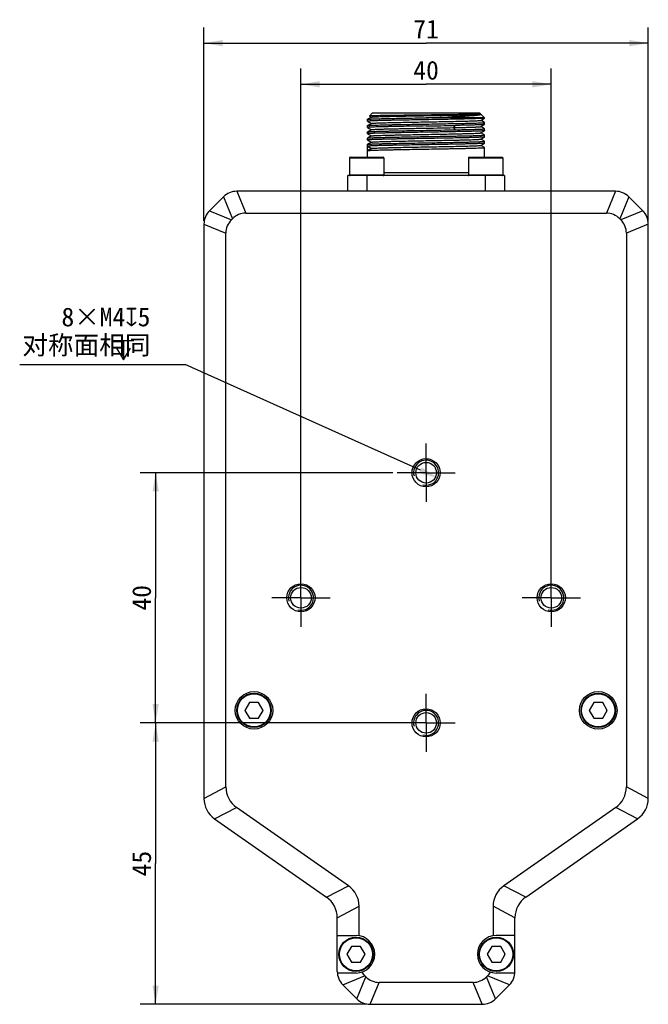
# Model space of a CAD drawing. Header units: millimetres. Extents: x 33 to 521, y 88 to 376.
# Tile 7 of 7: x 420 to 521, y 216 to 373. Entities that reach past the tile are written whole.
import ezdxf
from ezdxf.enums import TextEntityAlignment as Align

# ---------------------------------------------------------------- set-up
doc = ezdxf.new("R2010")
doc.units = ezdxf.units.MM
doc.header["$LTSCALE"] = 32.67
doc.header["$PDMODE"] = 3
doc.header["$PDSIZE"] = 8
doc.linetypes.add('CENTER', pattern=[0.6, 0.375, -0.075, 0.075, -0.075])
doc.layers.get('0').update_dxf_attribs({"linetype": 'CONTINUOUS'})
doc.layers.get('Defpoints').update_dxf_attribs({"linetype": 'CONTINUOUS'})
for name, color, linetype in [('00_COMPONENTS', 7, 'CONTINUOUS'), ('03_ALL_AXES', 7, 'CONTINUOUS'), ('51__DRAFT_DIMS', 7, 'CONTINUOUS')]:
    doc.layers.add(name, color=color, linetype=linetype)
doc.styles.get("Standard").update_dxf_attribs({"font": 'simfang.ttf'})
doc.dimstyles.new('DIMSTYLE_3', dxfattribs={"dimtxt": 3, "dimasz": 3, "dimexe": 2.5, "dimexo": 0.5, "dimgap": 0.75, "dimtad": 1, "dimdsep": 46, "dimtxsty": 'STANDARD', "dimblk": '_FILLED', "dimblk1": '_FILLED', "dimblk2": '_FILLED', "dimcen": 0.09, "dimclrt": 3, "dimazin": 2, "dimtp": 0.3, "dimtm": 0.3, "dimtfac": 1, "dimtofl": 0, "dimtmove": 0, "dimatfit": 3, "dimldrblk": '_FILLED', "dimfxl": 1, "dimtolj": 1, "dimarcsym": 0})
doc.dimstyles.new('DIMSTYLE_4', dxfattribs={"dimtxt": 3, "dimasz": 3, "dimexe": 2.5, "dimexo": 0.5, "dimtad": 1, "dimdsep": 46, "dimtxsty": 'STANDARD', "dimblk": '_FILLED', "dimblk1": '_FILLED', "dimblk2": '_FILLED', "dimcen": 0.09, "dimclrt": 3, "dimazin": 2, "dimtp": 0.1, "dimtm": 0.1, "dimtfac": 1, "dimtofl": 0, "dimtmove": 0, "dimatfit": 1, "dimldrblk": '_FILLED', "dimfxl": 1, "dimtolj": 1, "dimarcsym": 0})

# ---------------------------------------------------------------- blocks, each defined once
blk = doc.blocks.new('_FILLED')
at = {"color": 0, "linetype": 'ByBlock'}
blk.add_solid([(0, 0), (-1, 0.167), (-1, -0.167)], dxfattribs=at)
blk = doc.blocks.new('*D3')
at = {"layer": '51__DRAFT_DIMS', "color": 4, "transparency": 16777216}
for p, q in [((449.88, 340.91), (449.88, 371.84)), ((520.88, 340.91), (520.88, 371.84)), ((449.88, 369.34), (485.38, 369.34)), ((520.88, 369.34), (485.38, 369.34))]:
    blk.add_line(p, q, dxfattribs=at)
at = {"layer": '51__DRAFT_DIMS', "color": 4, "transparency": 16777216, "xscale": 3, "yscale": 3, "zscale": 3, "rotation": 180}
blk.add_blockref('_FILLED', (449.88, 369.34), dxfattribs=at)
at = {"layer": '51__DRAFT_DIMS', "color": 4, "transparency": 16777216, "xscale": 3, "yscale": 3, "zscale": 3}
blk.add_blockref('_FILLED', (520.88, 369.34), dxfattribs=at)
at = {"layer": '51__DRAFT_DIMS', "color": 3, "transparency": 16777216}
blk.add_text('71', height=3, dxfattribs=at).set_placement((485.38, 370.09), align=Align.CENTER)
blk = doc.blocks.new('*D5')
at = {"layer": '51__DRAFT_DIMS', "color": 0, "lineweight": -2}
for p in [(420.45, 317.94), (484.47, 301.06)]:
    blk.add_line(p, (446.87, 317.94), dxfattribs=at)
at = {"layer": 'Defpoints', "color": 0}
for p in [(483.56, 301.47), (487.21, 299.83)]:
    blk.add_point(p, dxfattribs=at)
at = {"layer": '51__DRAFT_DIMS', "color": 0, "linetype": 'ByBlock', "lineweight": -2, "xscale": 3, "yscale": 3, "zscale": 3, "rotation": 335.8262738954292}
blk.add_blockref('_FILLED', (487.21, 299.83), dxfattribs=at)
at = {"layer": '51__DRAFT_DIMS', "color": 3, "insert": (441.33, 327.06), "char_height": 3, "attachment_point": 3, "line_spacing_factor": 0.9}
blk.add_mtext('\\A1;{8×M4{\\fgdt;x}5\\P对称面相同}', dxfattribs=at)
blk = doc.blocks.new('*D6')
at = {"layer": '51__DRAFT_DIMS', "color": 4, "transparency": 16777216}
for p, q in [((480.08, 300.65), (439.67, 300.65)), ((442.17, 300.65), (442.17, 280.65)), ((442.17, 260.65), (442.17, 280.65)), ((480.7, 260.65), (439.67, 260.65))]:
    blk.add_line(p, q, dxfattribs=at)
at = {"layer": '51__DRAFT_DIMS', "color": 4, "transparency": 16777216, "xscale": 3, "yscale": 3, "zscale": 3}
for p, rotation in [((442.17, 300.65), 90), ((442.17, 260.65), 270)]:
    blk.add_blockref('_FILLED', p, dxfattribs=dict(at, rotation=rotation))
at = {"layer": '51__DRAFT_DIMS', "color": 3, "transparency": 16777216}
blk.add_text('40', height=3, rotation=90, dxfattribs=at).set_placement((441.42, 280.65), align=Align.CENTER)
blk = doc.blocks.new('*D7')
at = {"layer": '51__DRAFT_DIMS', "color": 4, "transparency": 16777216}
for p, q in [((465.38, 285.25), (465.38, 365.26)), ((505.38, 284.26), (505.38, 365.26)), ((465.38, 362.76), (485.38, 362.76)), ((505.38, 362.76), (485.38, 362.76))]:
    blk.add_line(p, q, dxfattribs=at)
at = {"layer": '51__DRAFT_DIMS', "color": 4, "transparency": 16777216, "xscale": 3, "yscale": 3, "zscale": 3, "rotation": 180}
blk.add_blockref('_FILLED', (465.38, 362.76), dxfattribs=at)
at = {"layer": '51__DRAFT_DIMS', "color": 4, "transparency": 16777216, "xscale": 3, "yscale": 3, "zscale": 3}
blk.add_blockref('_FILLED', (505.38, 362.76), dxfattribs=at)
at = {"layer": '51__DRAFT_DIMS', "color": 3, "transparency": 16777216}
blk.add_text('40', height=3, dxfattribs=at).set_placement((485.38, 363.51), align=Align.CENTER)
blk = doc.blocks.new('*D8')
at = {"layer": '51__DRAFT_DIMS', "color": 4, "transparency": 16777216}
for p, q in [((482.18, 260.65), (439.67, 260.65)), ((442.17, 260.65), (442.17, 238.15)), ((442.17, 215.65), (442.17, 238.15)), ((475.93, 215.65), (439.67, 215.65))]:
    blk.add_line(p, q, dxfattribs=at)
at = {"layer": '51__DRAFT_DIMS', "color": 4, "transparency": 16777216, "xscale": 3, "yscale": 3, "zscale": 3}
for p, rotation in [((442.17, 260.65), 90), ((442.17, 215.65), 270)]:
    blk.add_blockref('_FILLED', p, dxfattribs=dict(at, rotation=rotation))
at = {"layer": '51__DRAFT_DIMS', "color": 3, "transparency": 16777216}
blk.add_text('45', height=3, rotation=90, dxfattribs=at).set_placement((441.42, 238.15), align=Align.CENTER)

msp = doc.modelspace()

# ---------------------------------------------------------------- linework, layer by layer
at = {"layer": '00_COMPONENTS', "color": 7}
for p, q in [((476.64, 357.503), (476.039, 357.156)), ((476.785, 358.152), (476.316, 357.683)), ((476.316, 357.683), (476.317, 357.68)), ((476.317, 357.68), (476.631, 357.498)), ((493.985, 358.152), (476.785, 358.152)), ((478.886, 357.76), (478.855, 357.759)), ((494.735, 357.402), (485.385, 357.402)), ((493.985, 358.152), (494.137, 358)), ((494.137, 358), (494.137, 357.999)), ((494.144, 357.993), (494.735, 357.402)), ((494.735, 357.345), (494.735, 357.402)), ((476.035, 357.152), (476.039, 357.157)), ((476.035, 356.845), (476.035, 357.152)), ((476.035, 356.152), (476.039, 356.157)), ((476.035, 355.845), (476.035, 356.152)), ((476.035, 355.845), (476.039, 355.84)), ((476.039, 356.84), (476.631, 356.498)), ((476.639, 356.503), (476.039, 356.157)), ((476.039, 355.84), (476.631, 355.499)), ((494.13, 356.993), (494.731, 357.34)), ((494.131, 355.994), (494.731, 356.34)), ((494.731, 356.656), (494.139, 356.998)), ((494.731, 355.657), (494.139, 355.999)), ((494.735, 357.345), (494.731, 357.34)), ((494.735, 356.652), (494.731, 356.657)), ((494.735, 356.345), (494.731, 356.34)), ((494.735, 356.345), (494.735, 356.652)), ((476.035, 354.845), (476.035, 355.152)), ((476.035, 354.845), (476.039, 354.84)), ((476.64, 355.504), (476.039, 355.157)), ((476.039, 354.84), (476.631, 354.498)), ((476.639, 354.503), (476.039, 354.157)), ((485.622, 355.099), (485.385, 355.095)), ((494.13, 354.993), (494.731, 355.34)), ((494.131, 353.994), (494.731, 354.34)), ((494.731, 354.657), (494.139, 354.998)), ((494.735, 355.345), (494.731, 355.34)), ((494.735, 354.652), (494.731, 354.657)), ((494.735, 354.345), (494.731, 354.34)), ((494.735, 355.345), (494.735, 355.652)), ((494.735, 354.345), (494.735, 354.652)), ((476.035, 354.152), (476.039, 354.157)), ((476.035, 353.845), (476.035, 354.152)), ((476.035, 351.082), (476.035, 353.152)), ((476.035, 352.845), (476.635, 352.498)), ((476.039, 353.84), (476.631, 353.499)), ((476.639, 353.504), (476.039, 353.157)), ((494.13, 352.993), (494.731, 353.34)), ((494.731, 353.657), (494.139, 353.999)), ((494.731, 352.657), (494.139, 352.998)), ((494.735, 353.345), (494.735, 353.652)), ((476.035, 352.152), (476.039, 352.157)), ((476.639, 352.503), (476.039, 352.157)), ((494.735, 351.082), (494.735, 352.652)), ((473.135, 350.982), (473.135, 348.252)), ((473.235, 351.082), (478.535, 351.082)), ((478.635, 350.982), (478.635, 348.252)), ((492.135, 350.982), (492.135, 348.252)), ((492.235, 351.082), (497.535, 351.082)), ((497.635, 350.982), (497.635, 348.252)), ((472.885, 345.652), (472.885, 348.152)), ((497.885, 348.152), (472.885, 348.152)), ((497.885, 348.152), (497.885, 345.652)), ((515.642, 345.652), (455.128, 345.652)), ((450.764, 342.531), (453.006, 344.773)), ((517.764, 344.773), (520.006, 342.531)), ((456.577, 342.152), (514.193, 342.152)), ((449.885, 340.409), (449.885, 248.584)), ((454.264, 341.081), (454.456, 341.273)), ((516.314, 341.273), (516.506, 341.081)), ((520.885, 248.584), (520.885, 340.409)), ((453.385, 250.406), (453.385, 338.96)), ((517.385, 338.96), (517.385, 250.406)), ((457.163, 263.902), (456.442, 262.652)), ((458.607, 263.902), (457.163, 263.902)), ((459.328, 262.652), (458.607, 263.902)), ((512.163, 263.902), (511.442, 262.652)), ((513.607, 263.902), (512.163, 263.902)), ((514.328, 262.652), (513.607, 263.902)), ((456.442, 262.652), (457.163, 261.402)), ((457.163, 261.402), (458.607, 261.402)), ((458.607, 261.402), (459.328, 262.652)), ((511.442, 262.652), (512.163, 261.402)), ((512.163, 261.402), (513.607, 261.402)), ((513.607, 261.402), (514.328, 262.652)), ((472.979, 234.604), (455.091, 247.13)), ((515.679, 247.13), (497.791, 234.604)), ((451.591, 245.308), (469.479, 232.782)), ((501.291, 232.782), (519.179, 245.308)), ((474.685, 226.61), (474.685, 231.327)), ((496.085, 231.327), (496.085, 226.61)), ((471.185, 220.895), (471.185, 229.505)), ((499.585, 220.895), (499.585, 229.505)), ((471.185, 226.652), (474.185, 226.652)), ((499.585, 226.652), (496.585, 226.652)), ((473.463, 224.902), (472.742, 223.652)), ((472.742, 223.652), (473.463, 222.402)), ((474.907, 224.902), (473.463, 224.902)), ((475.628, 223.652), (474.907, 224.902)), ((474.907, 222.402), (475.628, 223.652)), ((495.863, 224.902), (495.142, 223.652)), ((495.142, 223.652), (495.863, 222.402)), ((497.307, 224.902), (495.863, 224.902)), ((498.028, 223.652), (497.307, 224.902)), ((497.307, 222.402), (498.028, 223.652)), ((473.463, 222.402), (474.907, 222.402)), ((495.863, 222.402), (497.307, 222.402)), ((474.185, 220.652), (471.195, 220.652)), ((499.575, 220.652), (496.585, 220.652)), ((475.756, 220.031), (475.564, 220.223)), ((492.893, 219.152), (477.877, 219.152)), ((495.206, 220.223), (495.014, 220.031)), ((474.306, 216.531), (472.064, 218.773)), ((498.706, 218.773), (496.464, 216.531)), ((476.428, 215.652), (494.342, 215.652))]:
    msp.add_line(p, q, dxfattribs=at)
at = {"layer": '00_COMPONENTS', "color": 4}
for p, q in [((489.76, 355.832), (490.06, 356.179)), ((490.06, 355.485), (489.76, 355.831)), ((473.135, 350.982), (478.635, 350.982)), ((492.135, 350.982), (497.635, 350.982)), ((478.635, 348.252), (473.135, 348.252)), ((475.885, 348.152), (475.885, 345.652)), ((478.635, 348.652), (492.135, 348.652)), ((497.635, 348.252), (492.135, 348.252)), ((494.885, 345.652), (494.885, 348.152)), ((455.128, 345.652), (456.577, 342.152)), ((515.642, 345.652), (514.193, 342.152)), ((453.006, 344.773), (454.456, 341.273)), ((517.764, 344.773), (516.314, 341.273)), ((450.764, 342.531), (454.264, 341.081)), ((520.006, 342.531), (516.506, 341.081)), ((449.885, 340.409), (453.385, 338.96)), ((520.885, 340.409), (517.385, 338.96)), ((449.885, 248.584), (453.385, 250.406)), ((520.885, 248.584), (517.385, 250.406)), ((451.591, 245.308), (455.091, 247.13)), ((519.179, 245.308), (515.679, 247.13)), ((469.479, 232.782), (472.979, 234.604)), ((501.291, 232.782), (497.791, 234.604)), ((471.185, 229.505), (474.685, 231.327)), ((499.585, 229.505), (496.085, 231.327)), ((472.064, 218.773), (475.564, 220.223)), ((474.306, 216.531), (475.756, 220.031)), ((476.428, 215.652), (477.877, 219.152)), ((494.342, 215.652), (492.893, 219.152)), ((496.464, 216.531), (495.014, 220.031)), ((498.706, 218.773), (495.206, 220.223))]:
    msp.add_line(p, q, dxfattribs=at)
at = {"layer": '00_COMPONENTS', "color": 7}
for centre, radius in [((485.385, 300.652), 2.25), ((485.385, 300.652), 1.65), ((465.385, 280.652), 2.25), ((465.385, 280.652), 1.65), ((505.385, 280.652), 2.25), ((505.385, 280.652), 1.65), ((457.885, 262.652), 3), ((457.885, 262.652), 2.75), ((512.885, 262.652), 3), ((512.885, 262.652), 2.75), ((485.385, 260.652), 2.25), ((485.385, 260.652), 1.65), ((474.185, 223.652), 2.75), ((496.585, 223.652), 2.75)]:
    msp.add_circle(centre, radius, dxfattribs=at)
at = {"layer": '00_COMPONENTS', "color": 4}
for centre in [(457.885, 262.652), (512.885, 262.652), (474.185, 223.652), (496.585, 223.652)]:
    msp.add_circle(centre, 2.65, dxfattribs=at)
at = {"layer": '00_COMPONENTS', "color": 7}
for centre, radius, start, end in [((455.482, 2166.891), 1811.043, 270.946091, 271.094017), ((455.871, 2145.349), 1790.19, 270.94466, 271.094309), ((473.235, 350.982), 0.1, 90, 180), ((478.535, 350.982), 0.1, 0, 90), ((492.235, 350.982), 0.1, 90, 180), ((497.535, 350.982), 0.1, 0, 90), ((473.235, 348.252), 0.1, 180, 270), ((478.535, 348.252), 0.1, 270, 360), ((492.235, 348.252), 0.1, 180, 270), ((497.535, 348.252), 0.1, 270, 360), ((455.128, 342.652), 3, 90, 135), ((515.642, 342.652), 3, 45, 90), ((452.885, 340.409), 3, 135, 180), ((456.577, 339.152), 3, 90, 135), ((514.193, 339.152), 3, 45, 90), ((517.885, 340.409), 3, 0, 45), ((456.385, 338.96), 3, 135, 180), ((514.385, 338.96), 3, 0, 45), ((457.885, 262.652), 1.4, 117.85198, 123.2345), ((457.885, 262.652), 1.4, 57.83663, 63.2345), ((512.885, 262.652), 1.4, 117.85198, 123.2345), ((512.885, 262.652), 1.4, 57.83663, 63.2345), ((457.885, 262.652), 1.4, 177.30059, 183.2345), ((457.885, 262.652), 1.4, 237.83663, 243.2345), ((457.885, 262.652), 1.4, 297.85198, 303.2345), ((457.885, 262.652), 1.4, 357.30059, 3.2345), ((512.885, 262.652), 1.4, 177.30059, 183.2345), ((512.885, 262.652), 1.4, 237.83663, 243.2345), ((512.885, 262.652), 1.4, 297.85198, 303.2345), ((512.885, 262.652), 1.4, 357.30059, 3.2345), ((457.385, 250.406), 4, 180, 235), ((513.385, 250.406), 4, 305, 360), ((453.885, 248.584), 4, 180, 235), ((516.885, 248.584), 4, 305, 360), ((470.685, 231.327), 4, 0, 55), ((500.085, 231.327), 4, 125, 180), ((467.185, 229.505), 4, 0, 55), ((503.585, 229.505), 4, 125, 180), ((474.185, 223.652), 3, 270, 90), ((496.585, 223.652), 3, 90, 270), ((474.185, 223.652), 1.4, 177.30059, 183.2345), ((474.185, 223.652), 1.4, 117.85198, 123.2345), ((474.185, 223.652), 1.4, 57.83663, 63.2345), ((474.185, 223.652), 1.4, 357.30059, 3.2345), ((496.585, 223.652), 1.4, 177.30059, 183.2345), ((496.585, 223.652), 1.4, 117.85198, 123.2345), ((496.585, 223.652), 1.4, 57.83663, 63.2345), ((496.585, 223.652), 1.4, 357.30059, 3.2345), ((474.185, 223.652), 1.4, 237.83663, 243.2345), ((474.185, 223.652), 1.4, 297.85198, 303.2345), ((496.585, 223.652), 1.4, 237.83663, 243.2345), ((496.585, 223.652), 1.4, 297.85198, 303.2345), ((474.185, 220.895), 3, 180, 225), ((477.685, 222.344), 3, 210.99949, 225), ((493.085, 222.344), 3, 315, 329.00051), ((496.585, 220.895), 3, 315, 360), ((477.877, 222.152), 3, 225, 270), ((492.893, 222.152), 3, 270, 315), ((476.428, 218.652), 3, 225, 270), ((494.342, 218.652), 3, 270, 315)]:
    msp.add_arc(centre, radius, start, end, dxfattribs=at)
at = {"layer": '00_COMPONENTS', "color": 4}
for centre in [(485.385, 300.652), (465.385, 280.652), (505.385, 280.652), (485.385, 260.652)]:
    msp.add_arc(centre, 2, 255, 195, dxfattribs=at)
at = {"layer": '00_COMPONENTS', "color": 7}
for points, knots in [([(476.039, 357.157), (476.042, 357.158), (476.05, 357.161), (476.073, 357.167), (476.115, 357.173), (476.182, 357.181), (476.271, 357.188), (476.38, 357.196), (476.51, 357.203), (476.661, 357.211), (476.903, 357.222), (477.253, 357.235), (477.729, 357.25), (478.277, 357.265), (478.89, 357.28), (479.563, 357.295), (480.563, 357.316), (481.913, 357.342), (483.616, 357.372), (484.788, 357.392), (485.385, 357.402)], [0, 0, 0, 0, 0.0010662, 0.002683, 0.0076158, 0.0148286, 0.0243153, 0.0360613, 0.050039, 0.0662169, 0.0845612, 0.1275688, 0.1786675, 0.2373819, 0.3031704, 0.3754236, 0.453469, 0.6240028, 0.8084491, 1, 1, 1, 1]), ([(478.855, 357.759), (478.667, 357.756), (478.311, 357.75), (477.811, 357.741), (477.436, 357.733), (477.17, 357.726), (476.999, 357.721), (476.846, 357.716), (476.712, 357.712), (476.597, 357.707), (476.502, 357.702), (476.427, 357.698), (476.377, 357.694), (476.347, 357.69), (476.332, 357.688), (476.322, 357.686), (476.317, 357.684), (476.316, 357.683)], [0, 0, 0, 0, 0.2224244, 0.4198591, 0.5905407, 0.6653904, 0.7330207, 0.7932793, 0.8460179, 0.8911049, 0.9284704, 0.9580613, 0.9798335, 0.9877822, 0.993775, 0.997826, 1, 1, 1, 1]), ([(476.64, 357.503), (476.647, 357.507), (476.67, 357.513), (476.713, 357.52), (476.776, 357.527), (476.859, 357.535), (476.962, 357.542), (477.138, 357.553), (477.405, 357.566), (477.781, 357.581), (478.226, 357.596), (478.738, 357.611), (479.311, 357.627), (479.94, 357.642), (480.875, 357.663), (482.136, 357.688), (483.727, 357.718), (485.379, 357.748), (487.032, 357.778), (488.624, 357.808), (489.885, 357.834), (490.82, 357.855), (491.45, 357.87), (492.025, 357.885), (492.538, 357.9), (492.984, 357.916), (493.36, 357.931), (493.628, 357.944), (493.805, 357.954), (493.908, 357.962), (493.992, 357.969), (494.056, 357.977), (494.1, 357.984), (494.123, 357.989), (494.13, 357.993)], [0, 0, 0, 0, 0.0014011, 0.0039146, 0.0075539, 0.0123184, 0.0182046, 0.0252094, 0.0425241, 0.0640755, 0.0896267, 0.118947, 0.151804, 0.1879086, 0.2268906, 0.3120005, 0.4040772, 0.4996833, 0.5952989, 0.687398, 0.7726029, 0.8115906, 0.8477078, 0.8806356, 0.9100529, 0.9356442, 0.9571967, 0.9745544, 0.9816116, 0.9875618, 0.9923857, 0.9960647, 0.9985954, 1, 1, 1, 1]), ([(485.385, 357.841), (484.21, 357.828), (482.043, 357.803), (479.877, 357.776), (478.886, 357.76)], [0, 0, 0, 0, 0.542453, 1, 1, 1, 1]), ([(494.136, 357.997), (494.133, 357.996), (494.127, 357.994), (494.108, 357.99), (494.07, 357.986), (494.011, 357.981), (493.93, 357.976), (493.83, 357.972), (493.71, 357.967), (493.57, 357.962), (493.346, 357.955), (493.019, 357.947), (492.575, 357.937), (492.063, 357.928), (491.489, 357.918), (490.858, 357.908), (489.92, 357.895), (488.652, 357.879), (487.05, 357.86), (485.947, 357.848), (485.385, 357.841)], [0, 0, 0, 0, 0.0008379, 0.0022412, 0.0067842, 0.0136593, 0.0228539, 0.0343416, 0.0480936, 0.0640747, 0.082247, 0.1249963, 0.1759358, 0.234583, 0.3003841, 0.3727258, 0.4509355, 0.6220053, 0.8072822, 1, 1, 1, 1]), ([(485.385, 357.402), (485.972, 357.426), (487.119, 357.472), (488.531, 357.533), (489.605, 357.582), (490.351, 357.618), (491.048, 357.655), (491.687, 357.691), (492.263, 357.728), (492.701, 357.759), (493.015, 357.785), (493.222, 357.804), (493.409, 357.822), (493.576, 357.841), (493.723, 357.859), (493.848, 357.878), (493.951, 357.897), (494.033, 357.915), (494.094, 357.933), (494.132, 357.95), (494.152, 357.969), (494.151, 357.985), (494.146, 357.991), (494.143, 357.994)], [0, 0, 0, 0, 0.1996776, 0.3904867, 0.4803262, 0.5652989, 0.6445865, 0.7174059, 0.7830375, 0.8408253, 0.8665894, 0.8901754, 0.9115254, 0.9305831, 0.947301, 0.9616417, 0.973572, 0.9830738, 0.9901537, 0.9948827, 0.9976135, 0.9986961, 1, 1, 1, 1]), ([(494.137, 357.999), (494.138, 357.999), (494.137, 357.998), (494.136, 357.997), (494.136, 357.997)], [0, 0, 0, 0, 0.6473318, 1, 1, 1, 1]), ([(485.385, 357.095), (484.777, 357.085), (483.584, 357.064), (482.115, 357.038), (480.992, 357.017), (480.207, 357.002), (479.472, 356.986), (478.795, 356.971), (478.18, 356.955), (477.636, 356.94), (477.227, 356.926), (476.939, 356.916), (476.754, 356.908), (476.589, 356.9), (476.445, 356.892), (476.322, 356.885), (476.222, 356.877), (476.143, 356.869), (476.087, 356.862), (476.054, 356.856), (476.039, 356.85), (476.035, 356.847), (476.035, 356.845)], [0, 0, 0, 0, 0.1949619, 0.3824209, 0.4710774, 0.5551969, 0.6339712, 0.7066438, 0.7725143, 0.8309478, 0.8813855, 0.9034503, 0.9233425, 0.9410116, 0.956417, 0.9695246, 0.9803018, 0.9887268, 0.9947887, 0.9984916, 0.9994856, 1, 1, 1, 1]), ([(476.035, 356.845), (476.035, 356.845), (476.035, 356.842), (476.038, 356.841), (476.039, 356.84)], [0, 0, 0, 0, 0.1879966, 1, 1, 1, 1]), ([(485.385, 356.095), (484.777, 356.084), (483.584, 356.064), (482.115, 356.038), (480.992, 356.017), (480.207, 356.002), (479.472, 355.986), (478.795, 355.971), (478.18, 355.955), (477.636, 355.94), (477.227, 355.926), (476.939, 355.916), (476.754, 355.908), (476.589, 355.9), (476.445, 355.892), (476.322, 355.885), (476.222, 355.877), (476.143, 355.869), (476.087, 355.862), (476.054, 355.856), (476.039, 355.85), (476.035, 355.847), (476.035, 355.845)], [0, 0, 0, 0, 0.1949604, 0.382419, 0.4710757, 0.555195, 0.6339693, 0.7066424, 0.7725137, 0.8309474, 0.8813853, 0.9034502, 0.9233425, 0.9410117, 0.956417, 0.9695244, 0.9803016, 0.9887266, 0.9947886, 0.9984916, 0.9994855, 1, 1, 1, 1]), ([(476.039, 356.157), (476.042, 356.158), (476.05, 356.161), (476.073, 356.167), (476.115, 356.173), (476.182, 356.181), (476.271, 356.188), (476.38, 356.196), (476.51, 356.203), (476.661, 356.211), (476.903, 356.222), (477.253, 356.235), (477.729, 356.25), (478.276, 356.265), (478.89, 356.28), (479.563, 356.295), (480.563, 356.316), (481.913, 356.342), (483.616, 356.372), (484.788, 356.392), (485.385, 356.402)], [0, 0, 0, 0, 0.0010659, 0.0026826, 0.007615, 0.0148274, 0.0243138, 0.0360594, 0.0500369, 0.0662145, 0.0845586, 0.1275658, 0.1786644, 0.2373787, 0.3031672, 0.3754206, 0.4534662, 0.6240008, 0.808448, 1, 1, 1, 1]), ([(476.639, 356.503), (476.646, 356.508), (476.669, 356.513), (476.713, 356.52), (476.776, 356.527), (476.859, 356.535), (476.962, 356.542), (477.138, 356.553), (477.405, 356.566), (477.78, 356.581), (478.226, 356.596), (478.738, 356.611), (479.311, 356.627), (479.941, 356.642), (480.875, 356.663), (482.136, 356.688), (483.727, 356.718), (485.38, 356.748), (487.033, 356.778), (488.625, 356.808), (489.886, 356.834), (490.821, 356.855), (491.451, 356.87), (492.025, 356.885), (492.538, 356.9), (492.985, 356.916), (493.361, 356.931), (493.628, 356.944), (493.805, 356.954), (493.908, 356.962), (493.992, 356.97), (494.057, 356.977), (494.1, 356.984), (494.123, 356.989), (494.13, 356.993)], [0, 0, 0, 0, 0.0014062, 0.003932, 0.007586, 0.0123633, 0.0182559, 0.0252546, 0.0425326, 0.0640797, 0.0896549, 0.1189946, 0.1518389, 0.1879226, 0.2269137, 0.312047, 0.4041115, 0.4997251, 0.5953479, 0.6874355, 0.7726432, 0.8116437, 0.847745, 0.8806473, 0.9100575, 0.9356763, 0.9572293, 0.9745545, 0.9815938, 0.9875308, 0.9923511, 0.996041, 0.9985878, 1, 1, 1, 1]), ([(476.639, 355.503), (476.644, 355.506), (476.656, 355.51), (476.678, 355.515), (476.71, 355.519), (476.77, 355.527), (476.868, 355.536), (477.011, 355.546), (477.189, 355.556), (477.401, 355.566), (477.647, 355.576), (478.037, 355.59), (478.599, 355.608), (479.355, 355.628), (480.212, 355.648), (481.154, 355.668), (482.167, 355.689), (483.233, 355.709), (484.335, 355.729), (485.822, 355.756), (487.632, 355.789), (489.068, 355.817), (489.76, 355.832)], [0, 0, 0, 0, 0.0010963, 0.0028583, 0.0052999, 0.0084222, 0.0167, 0.0276645, 0.0412716, 0.0574711, 0.0761994, 0.0973792, 0.1467354, 0.2046984, 0.2703366, 0.3425476, 0.4201253, 0.5018083, 0.5862158, 0.671958, 0.8417621, 1, 1, 1, 1]), ([(494.731, 357.34), (494.723, 357.336), (494.699, 357.331), (494.654, 357.323), (494.586, 357.316), (494.497, 357.309), (494.387, 357.301), (494.257, 357.294), (494.105, 357.286), (493.864, 357.275), (493.513, 357.262), (493.037, 357.247), (492.49, 357.232), (491.876, 357.217), (491.203, 357.202), (490.204, 357.181), (488.855, 357.155), (487.153, 357.125), (485.982, 357.105), (485.385, 357.095)], [0, 0, 0, 0, 0.0027257, 0.0077057, 0.0149635, 0.0244912, 0.0362741, 0.0502856, 0.0664931, 0.0848628, 0.1279109, 0.1790347, 0.2377598, 0.3035456, 0.3757828, 0.4538007, 0.6242491, 0.8085795, 1, 1, 1, 1]), ([(485.385, 356.402), (485.993, 356.413), (487.186, 356.433), (488.655, 356.459), (489.778, 356.48), (490.563, 356.495), (491.297, 356.511), (491.975, 356.526), (492.589, 356.542), (493.134, 356.557), (493.542, 356.571), (493.83, 356.581), (494.016, 356.589), (494.181, 356.597), (494.325, 356.605), (494.447, 356.612), (494.548, 356.62), (494.627, 356.627), (494.682, 356.635), (494.716, 356.641), (494.731, 356.647), (494.735, 356.65), (494.735, 356.652)], [0, 0, 0, 0, 0.1949618, 0.3824209, 0.4710773, 0.5551969, 0.6339711, 0.7066437, 0.7725143, 0.8309477, 0.8813854, 0.9034503, 0.9233424, 0.9410116, 0.956417, 0.9695246, 0.9803018, 0.9887267, 0.9947887, 0.9984916, 0.9994856, 1, 1, 1, 1]), ([(489.76, 355.831), (490.068, 355.838), (490.656, 355.851), (491.491, 355.871), (492.227, 355.891), (492.774, 355.908), (493.153, 355.922), (493.392, 355.932), (493.597, 355.942), (493.77, 355.952), (493.909, 355.962), (494.003, 355.971), (494.062, 355.978), (494.093, 355.983), (494.115, 355.987), (494.127, 355.991), (494.131, 355.994)], [0, 0, 0, 0, 0.2113737, 0.4031923, 0.5723505, 0.7163698, 0.778179, 0.8327668, 0.8798899, 0.9194312, 0.9512915, 0.9753767, 0.9844787, 0.9916109, 0.9967743, 1, 1, 1, 1]), ([(494.731, 356.34), (494.727, 356.338), (494.715, 356.334), (494.692, 356.329), (494.66, 356.324), (494.598, 356.317), (494.498, 356.309), (494.35, 356.299), (494.165, 356.289), (493.945, 356.279), (493.691, 356.269), (493.285, 356.255), (492.701, 356.237), (491.913, 356.218), (491.019, 356.198), (490.39, 356.185), (490.06, 356.178)], [0, 0, 0, 0, 0.003055, 0.0080512, 0.0150272, 0.0239918, 0.0478796, 0.0796413, 0.1191603, 0.166283, 0.2208174, 0.2825512, 0.4265871, 0.596054, 0.7882422, 1, 1, 1, 1]), ([(476.035, 355.152), (476.035, 355.152), (476.035, 355.155), (476.038, 355.156), (476.039, 355.157)], [0, 0, 0, 0, 0.1872969, 1, 1, 1, 1]), ([(485.385, 355.095), (484.777, 355.085), (483.584, 355.064), (482.115, 355.038), (480.991, 355.017), (480.207, 355.002), (479.472, 354.986), (478.795, 354.971), (478.18, 354.955), (477.636, 354.94), (477.227, 354.926), (476.939, 354.916), (476.754, 354.908), (476.589, 354.9), (476.445, 354.892), (476.322, 354.885), (476.222, 354.877), (476.143, 354.869), (476.087, 354.862), (476.054, 354.856), (476.039, 354.85), (476.035, 354.847), (476.035, 354.845)], [0, 0, 0, 0, 0.1949608, 0.382423, 0.4710805, 0.5551998, 0.6339725, 0.706644, 0.7725148, 0.8309487, 0.8813867, 0.9034513, 0.9233432, 0.9410123, 0.9564174, 0.9695247, 0.9803019, 0.9887267, 0.9947886, 0.9984917, 0.9994856, 1, 1, 1, 1]), ([(476.039, 355.157), (476.046, 355.161), (476.07, 355.166), (476.116, 355.174), (476.184, 355.181), (476.272, 355.188), (476.382, 355.196), (476.513, 355.203), (476.664, 355.211), (476.906, 355.222), (477.256, 355.235), (477.732, 355.25), (478.28, 355.265), (478.893, 355.28), (479.566, 355.295), (480.566, 355.316), (481.914, 355.342), (483.617, 355.372), (484.788, 355.392), (485.385, 355.402)], [0, 0, 0, 0, 0.0027165, 0.0076877, 0.0149362, 0.0244558, 0.0362318, 0.0502365, 0.0664383, 0.0848035, 0.1278436, 0.1789629, 0.237686, 0.3034721, 0.3757124, 0.4537354, 0.6242004, 0.808554, 1, 1, 1, 1]), ([(476.039, 354.157), (476.042, 354.158), (476.05, 354.161), (476.073, 354.167), (476.116, 354.173), (476.183, 354.181), (476.271, 354.188), (476.381, 354.196), (476.511, 354.203), (476.662, 354.211), (476.904, 354.222), (477.254, 354.235), (477.73, 354.25), (478.278, 354.265), (478.891, 354.28), (479.564, 354.295), (480.564, 354.316), (481.913, 354.342), (483.616, 354.372), (484.788, 354.392), (485.385, 354.402)], [0, 0, 0, 0, 0.0010727, 0.0026962, 0.0076418, 0.0148665, 0.0243642, 0.0361202, 0.050107, 0.0662928, 0.0846441, 0.1276625, 0.178768, 0.2374852, 0.3032727, 0.3755215, 0.4535592, 0.6240697, 0.8084846, 1, 1, 1, 1]), ([(476.639, 354.503), (476.646, 354.507), (476.669, 354.513), (476.712, 354.52), (476.776, 354.527), (476.859, 354.535), (476.962, 354.542), (477.138, 354.553), (477.406, 354.566), (477.781, 354.581), (478.227, 354.596), (478.739, 354.611), (479.313, 354.627), (479.942, 354.642), (480.877, 354.663), (482.138, 354.688), (483.73, 354.718), (485.382, 354.748), (487.035, 354.778), (488.627, 354.808), (489.888, 354.834), (490.823, 354.855), (491.453, 354.87), (492.027, 354.885), (492.54, 354.9), (492.986, 354.916), (493.362, 354.931), (493.63, 354.944), (493.806, 354.954), (493.909, 354.962), (493.993, 354.969), (494.057, 354.977), (494.1, 354.984), (494.123, 354.989), (494.13, 354.993)], [0, 0, 0, 0, 0.001403, 0.003925, 0.0075775, 0.0123584, 0.0182621, 0.0252822, 0.0426079, 0.064146, 0.0896993, 0.1190637, 0.151948, 0.1880368, 0.2270166, 0.3121675, 0.4042438, 0.4998565, 0.5954728, 0.6875711, 0.7727376, 0.8117399, 0.8478597, 0.8807491, 0.9101301, 0.9357296, 0.9572874, 0.9746234, 0.9816611, 0.9875892, 0.9923915, 0.9960587, 0.9985903, 1, 1, 1, 1]), ([(485.385, 354.402), (485.993, 354.413), (487.186, 354.433), (488.655, 354.459), (489.778, 354.48), (490.563, 354.495), (491.297, 354.511), (491.975, 354.526), (492.589, 354.542), (493.134, 354.557), (493.542, 354.571), (493.83, 354.581), (494.016, 354.589), (494.181, 354.597), (494.325, 354.605), (494.447, 354.612), (494.548, 354.62), (494.627, 354.627), (494.682, 354.635), (494.716, 354.641), (494.731, 354.647), (494.735, 354.65), (494.735, 354.652)], [0, 0, 0, 0, 0.1949618, 0.3824209, 0.4710773, 0.5551969, 0.6339711, 0.7066437, 0.7725143, 0.8309477, 0.8813854, 0.9034503, 0.9233424, 0.9410116, 0.956417, 0.9695246, 0.9803018, 0.9887267, 0.9947887, 0.9984916, 0.9994855, 1, 1, 1, 1]), ([(494.731, 354.34), (494.728, 354.339), (494.72, 354.336), (494.697, 354.33), (494.654, 354.324), (494.587, 354.316), (494.499, 354.309), (494.389, 354.301), (494.259, 354.294), (494.108, 354.286), (493.866, 354.275), (493.516, 354.262), (493.039, 354.247), (492.492, 354.232), (491.879, 354.217), (491.206, 354.202), (490.206, 354.181), (488.857, 354.155), (487.154, 354.125), (485.982, 354.105), (485.385, 354.095)], [0, 0, 0, 0, 0.0010729, 0.0026967, 0.007643, 0.0148684, 0.0243665, 0.0361228, 0.0501097, 0.0662957, 0.0846471, 0.1276657, 0.1787718, 0.2374896, 0.3032772, 0.3755248, 0.4535617, 0.6240721, 0.8084871, 1, 1, 1, 1]), ([(487.622, 355.133), (487.457, 355.13), (486.791, 355.119), (486.124, 355.107), (485.622, 355.099)], [0, 0, 0, 0, 0.2468836, 1, 1, 1, 1]), ([(494.731, 355.34), (494.725, 355.337), (494.707, 355.332), (494.673, 355.326), (494.623, 355.32), (494.558, 355.314), (494.478, 355.307), (494.341, 355.298), (494.134, 355.287), (493.842, 355.274), (493.495, 355.262), (493.094, 355.249), (492.642, 355.236), (492.143, 355.223), (491.391, 355.206), (490.359, 355.184), (489.028, 355.158), (488.101, 355.142), (487.622, 355.133)], [0, 0, 0, 0, 0.0028198, 0.0077376, 0.0147831, 0.0239553, 0.0352461, 0.0486416, 0.0816515, 0.1227787, 0.1717515, 0.2282544, 0.2919105, 0.3623063, 0.4389738, 0.6090738, 0.7977399, 1, 1, 1, 1]), ([(490.06, 355.485), (490.399, 355.492), (491.044, 355.505), (491.959, 355.526), (492.653, 355.543), (493.148, 355.558), (493.471, 355.568), (493.759, 355.578), (494.011, 355.589), (494.226, 355.599), (494.404, 355.609), (494.527, 355.618), (494.607, 355.626), (494.652, 355.631), (494.687, 355.636), (494.712, 355.641), (494.727, 355.645), (494.735, 355.65), (494.735, 355.652)], [0, 0, 0, 0, 0.2172377, 0.4136965, 0.5859852, 0.6621398, 0.7311831, 0.7928272, 0.8468046, 0.8928938, 0.9308924, 0.9606522, 0.9724042, 0.9820559, 0.9896062, 0.9950624, 0.9984577, 1, 1, 1, 1]), ([(494.735, 355.652), (494.735, 355.652), (494.734, 355.655), (494.732, 355.656), (494.731, 355.657)], [0, 0, 0, 0, 0.1886551, 1, 1, 1, 1]), ([(485.385, 354.095), (484.777, 354.084), (483.584, 354.064), (482.115, 354.038), (480.991, 354.017), (480.207, 354.002), (479.472, 353.986), (478.795, 353.971), (478.18, 353.955), (477.636, 353.94), (477.227, 353.926), (476.939, 353.916), (476.754, 353.908), (476.589, 353.9), (476.445, 353.892), (476.322, 353.885), (476.222, 353.877), (476.143, 353.869), (476.087, 353.862), (476.054, 353.856), (476.039, 353.85), (476.035, 353.847), (476.035, 353.845)], [0, 0, 0, 0, 0.1949628, 0.3824232, 0.4710799, 0.5551996, 0.6339728, 0.7066445, 0.7725152, 0.830949, 0.8813869, 0.9034515, 0.9233433, 0.9410121, 0.9564172, 0.9695245, 0.9803016, 0.9887266, 0.9947886, 0.9984916, 0.9994855, 1, 1, 1, 1]), ([(476.035, 353.845), (476.035, 353.845), (476.035, 353.842), (476.037, 353.841), (476.039, 353.84)], [0, 0, 0, 0, 0.1884776, 1, 1, 1, 1]), ([(476.035, 353.152), (476.035, 353.152), (476.035, 353.155), (476.038, 353.156), (476.039, 353.157)], [0, 0, 0, 0, 0.1871973, 1, 1, 1, 1]), ([(485.385, 353.095), (484.777, 353.085), (483.584, 353.064), (482.115, 353.038), (480.991, 353.017), (480.207, 353.002), (479.472, 352.986), (478.795, 352.971), (478.18, 352.955), (477.636, 352.94), (477.227, 352.926), (476.939, 352.916), (476.754, 352.908), (476.589, 352.9), (476.445, 352.892), (476.322, 352.885), (476.222, 352.877), (476.143, 352.869), (476.087, 352.862), (476.054, 352.856), (476.039, 352.85), (476.035, 352.847), (476.035, 352.845)], [0, 0, 0, 0, 0.1949626, 0.3824252, 0.4710817, 0.5552011, 0.6339746, 0.7066447, 0.7725137, 0.8309475, 0.8813835, 0.9034496, 0.9233401, 0.9410089, 0.9564155, 0.9695213, 0.9802985, 0.9887249, 0.9947847, 0.9984873, 0.9994827, 1, 1, 1, 1]), ([(476.039, 353.157), (476.046, 353.161), (476.07, 353.166), (476.116, 353.174), (476.184, 353.181), (476.272, 353.188), (476.382, 353.196), (476.513, 353.203), (476.664, 353.211), (476.906, 353.222), (477.256, 353.235), (477.732, 353.25), (478.28, 353.265), (478.893, 353.28), (479.566, 353.295), (480.566, 353.316), (481.915, 353.342), (483.617, 353.372), (484.788, 353.392), (485.385, 353.402)], [0, 0, 0, 0, 0.0027182, 0.007691, 0.0149411, 0.0244621, 0.0362394, 0.0502452, 0.0664481, 0.0848141, 0.1278556, 0.1789758, 0.2376993, 0.3034852, 0.375725, 0.453747, 0.6242089, 0.8085585, 1, 1, 1, 1]), ([(476.639, 353.503), (476.646, 353.508), (476.669, 353.513), (476.713, 353.52), (476.777, 353.527), (476.861, 353.535), (476.964, 353.542), (477.14, 353.553), (477.408, 353.566), (477.784, 353.581), (478.23, 353.596), (478.743, 353.612), (479.317, 353.627), (479.947, 353.642), (480.882, 353.663), (482.143, 353.688), (483.735, 353.718), (485.388, 353.748), (487.04, 353.779), (488.632, 353.809), (489.893, 353.834), (490.827, 353.855), (491.457, 353.87), (492.031, 353.885), (492.543, 353.901), (492.988, 353.916), (493.364, 353.931), (493.631, 353.944), (493.807, 353.955), (493.911, 353.962), (493.994, 353.97), (494.057, 353.977), (494.101, 353.984), (494.124, 353.989), (494.131, 353.993)], [0, 0, 0, 0, 0.0014073, 0.0039437, 0.0076188, 0.0124246, 0.0183499, 0.0253824, 0.0427171, 0.0642873, 0.089881, 0.1192587, 0.1521573, 0.188274, 0.2272734, 0.3124425, 0.4045404, 0.5001517, 0.5957642, 0.6878365, 0.7729862, 0.8119616, 0.8480564, 0.8809372, 0.9102949, 0.9358551, 0.9573926, 0.9747139, 0.9817375, 0.9876433, 0.9924236, 0.9960747, 0.9985959, 1, 1, 1, 1]), ([(476.639, 352.503), (476.646, 352.507), (476.669, 352.513), (476.712, 352.52), (476.776, 352.527), (476.859, 352.535), (476.963, 352.542), (477.139, 352.553), (477.406, 352.566), (477.782, 352.581), (478.228, 352.596), (478.74, 352.611), (479.313, 352.627), (479.943, 352.642), (480.878, 352.663), (482.139, 352.688), (483.73, 352.718), (485.383, 352.748), (487.036, 352.778), (488.627, 352.808), (489.889, 352.834), (490.824, 352.855), (491.454, 352.87), (492.028, 352.885), (492.54, 352.9), (492.986, 352.916), (493.362, 352.931), (493.63, 352.944), (493.806, 352.954), (493.91, 352.962), (493.993, 352.969), (494.057, 352.977), (494.1, 352.984), (494.123, 352.989), (494.13, 352.993)], [0, 0, 0, 0, 0.0014022, 0.0039212, 0.0075733, 0.0123578, 0.0182665, 0.0252899, 0.0426164, 0.0641563, 0.0897147, 0.119083, 0.1519699, 0.1880599, 0.2270431, 0.3121989, 0.4042793, 0.4998931, 0.5955105, 0.6876065, 0.7727725, 0.8117725, 0.8478893, 0.8807763, 0.910156, 0.9357542, 0.9573054, 0.9746373, 0.981676, 0.9876048, 0.9924054, 0.9960674, 0.9985932, 1, 1, 1, 1]), ([(485.385, 353.402), (485.993, 353.412), (487.186, 353.433), (488.655, 353.459), (489.778, 353.48), (490.563, 353.495), (491.297, 353.511), (491.975, 353.526), (492.589, 353.542), (493.134, 353.557), (493.542, 353.571), (493.83, 353.581), (494.016, 353.589), (494.181, 353.597), (494.325, 353.605), (494.447, 353.612), (494.548, 353.62), (494.627, 353.627), (494.682, 353.635), (494.716, 353.641), (494.731, 353.647), (494.735, 353.65), (494.735, 353.652)], [0, 0, 0, 0, 0.1949619, 0.3824209, 0.4710774, 0.555197, 0.6339712, 0.7066438, 0.7725144, 0.8309478, 0.8813855, 0.9034503, 0.9233425, 0.9410117, 0.956417, 0.9695246, 0.9803018, 0.9887268, 0.9947887, 0.9984916, 0.9994856, 1, 1, 1, 1]), ([(494.731, 353.34), (494.723, 353.336), (494.7, 353.331), (494.654, 353.323), (494.586, 353.316), (494.498, 353.309), (494.388, 353.301), (494.257, 353.294), (494.106, 353.286), (493.865, 353.275), (493.514, 353.262), (493.038, 353.247), (492.491, 353.232), (491.877, 353.217), (491.204, 353.202), (490.205, 353.181), (488.856, 353.155), (487.153, 353.125), (485.982, 353.105), (485.385, 353.095)], [0, 0, 0, 0, 0.0027127, 0.0076801, 0.0149252, 0.0244415, 0.0362144, 0.0502162, 0.0664154, 0.0847783, 0.1278147, 0.1789322, 0.2376552, 0.3034421, 0.3756829, 0.453707, 0.6241792, 0.8085441, 1, 1, 1, 1]), ([(494.735, 353.652), (494.735, 353.652), (494.734, 353.655), (494.732, 353.656), (494.731, 353.657)], [0, 0, 0, 0, 0.1880998, 1, 1, 1, 1]), ([(494.735, 353.345), (494.735, 353.344), (494.734, 353.342), (494.732, 353.341), (494.731, 353.34)], [0, 0, 0, 0, 0.187524, 1, 1, 1, 1]), ([(476.039, 352.157), (476.046, 352.161), (476.07, 352.166), (476.115, 352.174), (476.183, 352.181), (476.271, 352.188), (476.381, 352.196), (476.511, 352.203), (476.662, 352.211), (476.904, 352.222), (477.254, 352.235), (477.731, 352.25), (478.278, 352.265), (478.891, 352.28), (479.564, 352.295), (480.564, 352.316), (481.913, 352.342), (483.616, 352.372), (484.788, 352.392), (485.385, 352.402)], [0, 0, 0, 0, 0.0026943, 0.0076414, 0.0148693, 0.024371, 0.0361274, 0.0501163, 0.0663055, 0.0846569, 0.1276792, 0.1787852, 0.2375037, 0.3032923, 0.3755396, 0.4535768, 0.6240826, 0.8084921, 1, 1, 1, 1]), ([(485.385, 352.402), (485.993, 352.413), (487.186, 352.433), (488.655, 352.459), (489.778, 352.48), (490.563, 352.495), (491.297, 352.511), (491.975, 352.526), (492.589, 352.542), (493.134, 352.557), (493.542, 352.571), (493.83, 352.581), (494.016, 352.589), (494.181, 352.597), (494.325, 352.605), (494.447, 352.612), (494.548, 352.62), (494.627, 352.627), (494.682, 352.635), (494.716, 352.641), (494.731, 352.647), (494.735, 352.65), (494.735, 352.652)], [0, 0, 0, 0, 0.1949618, 0.3824208, 0.4710773, 0.5551969, 0.6339711, 0.7066437, 0.7725142, 0.8309477, 0.8813854, 0.9034503, 0.9233424, 0.9410116, 0.956417, 0.9695246, 0.9803018, 0.9887267, 0.9947887, 0.9984916, 0.9994855, 1, 1, 1, 1]), ([(494.735, 352.652), (494.735, 352.652), (494.734, 352.655), (494.732, 352.656), (494.731, 352.657)], [0, 0, 0, 0, 0.1878258, 1, 1, 1, 1])]:
    msp.add_open_spline(points, degree=3, knots=knots, dxfattribs=at)
msp.add_open_spline([(494.143, 357.994), (494.141, 357.996), (494.139, 357.998), (494.137, 357.999)], degree=3, dxfattribs=at)
at = {"layer": '03_ALL_AXES', "color": 1, "linetype": 'CENTER'}
for p, q in [((485.385, 300.652), (485.385, 305.302)), ((485.385, 300.652), (480.735, 300.652)), ((485.385, 300.652), (485.385, 296.002)), ((485.385, 300.652), (490.035, 300.652)), ((465.385, 280.652), (465.385, 285.302)), ((505.385, 280.652), (505.385, 285.302)), ((465.385, 280.652), (460.735, 280.652)), ((465.385, 280.652), (465.385, 276.002)), ((465.385, 280.652), (470.035, 280.652)), ((505.385, 280.652), (500.735, 280.652)), ((505.385, 280.652), (510.035, 280.652)), ((505.385, 280.652), (505.385, 276.002)), ((485.385, 260.652), (485.385, 265.302)), ((485.385, 260.652), (480.735, 260.652)), ((485.385, 260.652), (490.035, 260.652)), ((485.385, 260.652), (485.385, 256.002))]:
    msp.add_line(p, q, dxfattribs=at)
at = {"layer": '51__DRAFT_DIMS', "color": 3}
for p, q in [((435.419, 321.814), (438.669, 321.814)), ((437.044, 321.814), (437.044, 318.689))]:
    msp.add_line(p, q, dxfattribs=at)
msp.add_lwpolyline([(435.919, 320.564), (437.044, 318.689), (438.169, 320.564)], dxfattribs=at)

# ---------------------------------------------------------------- dimensions: what is measured, and where the dimension line sits
at = {"layer": '51__DRAFT_DIMS', "color": 4}
for base, p1, p2, picture, middle in [((520.885, 369.339), (449.885, 340.409), (520.885, 340.409), '*D3', (485.265, 369.339)), ((505.385, 362.762), (465.385, 284.746), (505.385, 283.757), '*D7', (485.323, 362.762))]:
    dim = msp.add_linear_dim(base=base, p1=p1, p2=p2, dimstyle='DIMSTYLE_3', dxfattribs=at)
    dim.commit()
    dim.dimension.update_dxf_attribs({"geometry": picture, "text_midpoint": middle, "dimtype": 160})
dim = msp.add_diameter_dim_2p(p1=(483.56, 301.471), p2=(487.21, 299.833), text='{8×M4{\\fgdt;x}5\\P对称面相同}', dimstyle='DIMSTYLE_4', override={"dimtih": 1, "dimtoh": 1, "dimpost": '<>'}, dxfattribs=at)
dim.commit()
dim.dimension.update_dxf_attribs({"geometry": '*D5', "text_midpoint": (430.885, 317.939), "dimtype": 163})
for base, p1, p2, picture, middle in [((442.166, 260.652), (480.577, 300.652), (481.195, 260.652), '*D6', (442.166, 280.591)), ((442.166, 215.652), (482.678, 260.652), (476.428, 215.652), '*D8', (442.166, 238.061))]:
    dim = msp.add_linear_dim(base=base, p1=p1, p2=p2, angle=270, dimstyle='DIMSTYLE_3', dxfattribs=at)
    dim.commit()
    dim.dimension.update_dxf_attribs({"geometry": picture, "text_midpoint": middle, "dimtype": 160})

doc.saveas('drawing.dxf')
